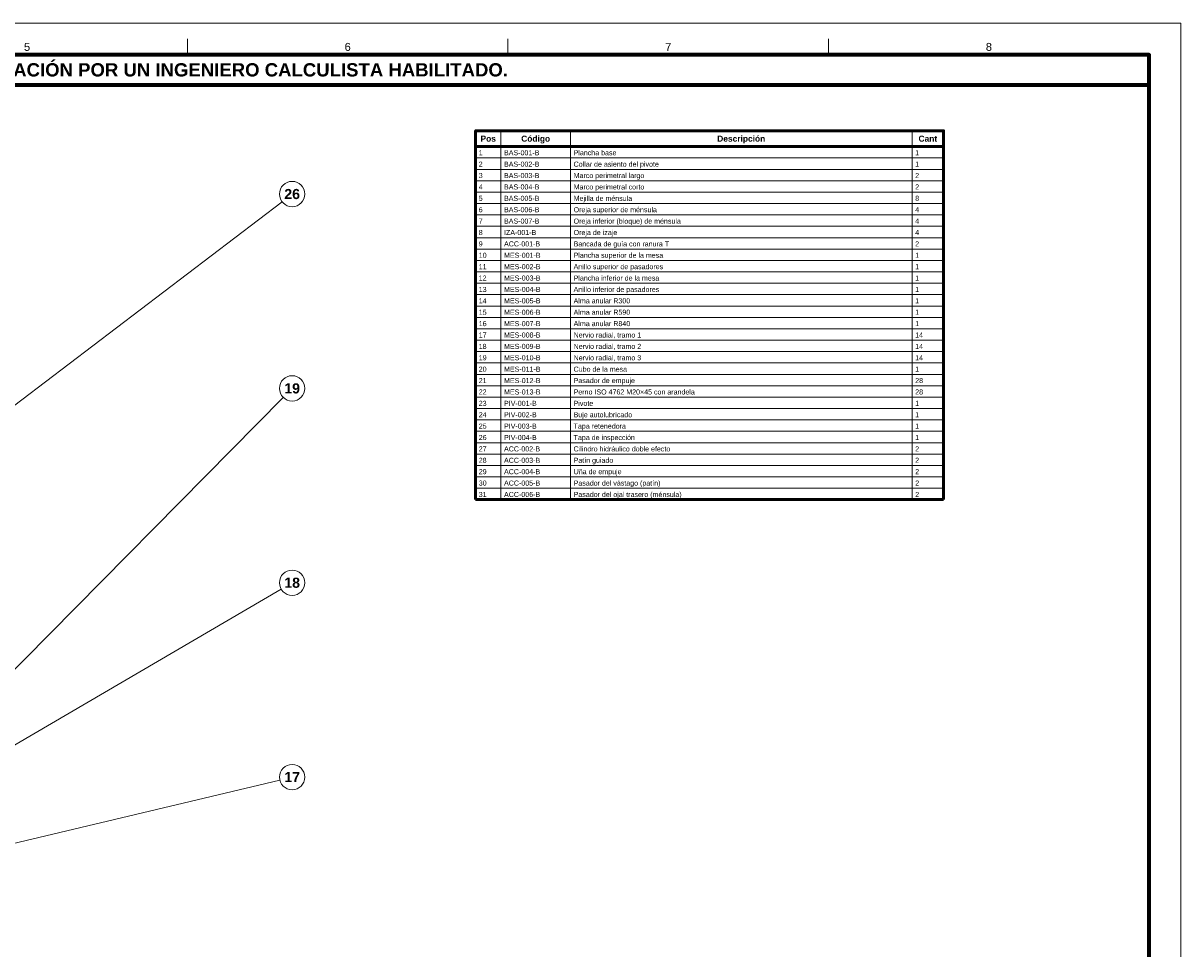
# Model space of a CAD drawing. Header units: millimetres. Extents: x 0 to 841, y 0 to 594.
# Tile 19 of 19: x 475 to 841, y 301 to 594. Entities that reach past the tile are written whole.
import ezdxf
from ezdxf.enums import TextEntityAlignment as Align

# ---------------------------------------------------------------- set-up
doc = ezdxf.new("R2010")
doc.units = ezdxf.units.MM
for name, color, linetype, lineweight in [('COTA', 7, 'CONTINUOUS', 18), ('FINA', 7, 'CONTINUOUS', 18), ('MARCO', 7, 'CONTINUOUS', 70), ('TXT', 7, 'CONTINUOUS', 25), ('VIS', 7, 'CONTINUOUS', 50)]:
    doc.layers.add(name, color=color, linetype=linetype, lineweight=lineweight)
doc.styles.add('STD', font='LiberationSans-Regular.ttf')
doc.styles.add('STDB', font='LiberationSans-Bold.ttf')

msp = doc.modelspace()

# ---------------------------------------------------------------- linework, layer by layer
at = {"layer": 'COTA'}
for p, q in [((327.15, 362.89), (556.82, 537.58)), ((390.73, 307.34), (557.19, 475.73)), ((369.61, 306.06), (556.55, 415.13)), ((345.11, 304.58), (556.11, 354.79))]:
    msp.add_line(p, q, dxfattribs=at)
at = {"layer": 'FINA'}
for p, q in [((526.88, 584), (526.88, 589)), ((628.25, 584), (628.25, 589)), ((729.62, 584), (729.62, 589)), ((626, 560), (626, 443.4)), ((648, 560), (648, 443.4)), ((756, 560), (756, 443.4)), ((618, 555), (766, 555)), ((618, 551.4), (766, 551.4)), ((618, 547.8), (766, 547.8)), ((618, 544.2), (766, 544.2)), ((618, 540.6), (766, 540.6)), ((618, 537), (766, 537)), ((618, 533.4), (766, 533.4)), ((618, 529.8), (766, 529.8)), ((618, 526.2), (766, 526.2)), ((618, 522.6), (766, 522.6)), ((618, 519), (766, 519)), ((618, 515.4), (766, 515.4)), ((618, 511.8), (766, 511.8)), ((618, 508.2), (766, 508.2)), ((618, 504.6), (766, 504.6)), ((618, 501), (766, 501)), ((618, 497.4), (766, 497.4)), ((618, 493.8), (766, 493.8)), ((618, 490.2), (766, 490.2)), ((618, 486.6), (766, 486.6)), ((618, 483), (766, 483)), ((618, 479.4), (766, 479.4)), ((618, 475.8), (766, 475.8)), ((618, 472.2), (766, 472.2)), ((618, 468.6), (766, 468.6)), ((618, 465), (766, 465)), ((618, 461.4), (766, 461.4)), ((618, 457.8), (766, 457.8)), ((618, 454.2), (766, 454.2)), ((618, 450.6), (766, 450.6)), ((618, 447), (766, 447))]:
    msp.add_line(p, q, dxfattribs=at)
msp.add_lwpolyline([(0, 0), (841, 0), (841, 594), (0, 594)], close=True, dxfattribs=at)
for centre in [(560, 540), (560, 478.57), (560, 417.14), (560, 355.71)]:
    msp.add_circle(centre, 4, dxfattribs=at)
at = {"layer": 'MARCO'}
for points in [[(20, 10), (831, 10), (831, 584), (20, 584)], [(20, 574.5), (831, 574.5), (831, 584), (20, 584)]]:
    msp.add_lwpolyline(points, close=True, dxfattribs=at)
at = {"layer": 'VIS'}
for p, q in [((618, 560), (618, 443.4)), ((766, 560), (766, 443.4)), ((618, 443.4), (766, 443.4))]:
    msp.add_line(p, q, dxfattribs=at)
msp.add_lwpolyline([(618, 555), (766, 555), (766, 560), (618, 560)], close=True, dxfattribs=at)

# ---------------------------------------------------------------- texts
at = {"layer": 'TXT'}
for s, height, style, p in [('5', 2.5, 'STD', (476.19, 586.5)), ('6', 2.5, 'STD', (577.56, 586.5)), ('7', 2.5, 'STD', (678.94, 586.5)), ('8', 2.5, 'STD', (780.31, 586.5)), ('ESTOS PLANOS NO SON VÁLIDOS PARA FABRICACIÓN HASTA SU REVISIÓN Y APROBACIÓN POR UN INGENIERO CALCULISTA HABILITADO.', 4.2, 'STDB', (425.5, 579.25)), ('Pos', 1.9, 'STDB', (622, 557.5)), ('Código', 1.9, 'STDB', (637, 557.5)), ('Descripción', 1.9, 'STDB', (702, 557.5)), ('Cant', 1.9, 'STDB', (761, 557.5)), ('26', 3.2, 'STDB', (560, 540)), ('19', 3.2, 'STDB', (560, 478.57)), ('18', 3.2, 'STDB', (560, 417.14)), ('17', 3.2, 'STDB', (560, 355.71))]:
    msp.add_text(s, height=height, dxfattribs=dict(at, style=style)).set_placement(p, align=Align.MIDDLE_CENTER)
at = {"layer": 'TXT', "style": 'STD'}
for s, p in [('1', (619, 553.04)), ('BAS-001-B', (627, 553.04)), ('Plancha base', (649, 553.04)), ('1', (757, 553.04)), ('2', (619, 549.44)), ('BAS-002-B', (627, 549.44)), ('Collar de asiento del pivote', (649, 549.44)), ('1', (757, 549.44)), ('3', (619, 545.84)), ('BAS-003-B', (627, 545.84)), ('Marco perimetral largo', (649, 545.84)), ('2', (757, 545.84)), ('4', (619, 542.24)), ('BAS-004-B', (627, 542.24)), ('Marco perimetral corto', (649, 542.24)), ('2', (757, 542.24)), ('5', (619, 538.64)), ('BAS-005-B', (627, 538.64)), ('Mejilla de ménsula', (649, 538.64)), ('8', (757, 538.64)), ('6', (619, 535.04)), ('BAS-006-B', (627, 535.04)), ('Oreja superior de ménsula', (649, 535.04)), ('4', (757, 535.04)), ('7', (619, 531.44)), ('BAS-007-B', (627, 531.44)), ('Oreja inferior (bloque) de ménsula', (649, 531.44)), ('4', (757, 531.44)), ('8', (619, 527.84)), ('IZA-001-B', (627, 527.84)), ('Oreja de izaje', (649, 527.84)), ('4', (757, 527.84)), ('9', (619, 524.24)), ('ACC-001-B', (627, 524.24)), ('Bancada de guía con ranura T', (649, 524.24)), ('2', (757, 524.24)), ('10', (619, 520.64)), ('MES-001-B', (627, 520.64)), ('Plancha superior de la mesa', (649, 520.64)), ('1', (757, 520.64)), ('11', (619, 517.04)), ('MES-002-B', (627, 517.04)), ('Anillo superior de pasadores', (649, 517.04)), ('1', (757, 517.04)), ('12', (619, 513.44)), ('MES-003-B', (627, 513.44)), ('Plancha inferior de la mesa', (649, 513.44)), ('1', (757, 513.44)), ('13', (619, 509.84)), ('MES-004-B', (627, 509.84)), ('Anillo inferior de pasadores', (649, 509.84)), ('1', (757, 509.84)), ('14', (619, 506.24)), ('MES-005-B', (627, 506.24)), ('Alma anular R300', (649, 506.24)), ('1', (757, 506.24)), ('15', (619, 502.64)), ('MES-006-B', (627, 502.64)), ('Alma anular R590', (649, 502.64)), ('1', (757, 502.64)), ('16', (619, 499.04)), ('MES-007-B', (627, 499.04)), ('Alma anular R840', (649, 499.04)), ('1', (757, 499.04)), ('17', (619, 495.44)), ('MES-008-B', (627, 495.44)), ('Nervio radial, tramo 1', (649, 495.44)), ('14', (757, 495.44)), ('18', (619, 491.84)), ('MES-009-B', (627, 491.84)), ('Nervio radial, tramo 2', (649, 491.84)), ('14', (757, 491.84)), ('19', (619, 488.24)), ('MES-010-B', (627, 488.24)), ('Nervio radial, tramo 3', (649, 488.24)), ('14', (757, 488.24)), ('20', (619, 484.64)), ('MES-011-B', (627, 484.64)), ('Cubo de la mesa', (649, 484.64)), ('1', (757, 484.64)), ('21', (619, 481.04)), ('MES-012-B', (627, 481.04)), ('Pasador de empuje', (649, 481.04)), ('28', (757, 481.04)), ('22', (619, 477.44)), ('MES-013-B', (627, 477.44)), ('Perno ISO 4762 M20×45 con arandela', (649, 477.44)), ('28', (757, 477.44)), ('23', (619, 473.84)), ('PIV-001-B', (627, 473.84)), ('Pivote', (649, 473.84)), ('1', (757, 473.84)), ('24', (619, 470.24)), ('PIV-002-B', (627, 470.24)), ('Buje autolubricado', (649, 470.24)), ('1', (757, 470.24)), ('25', (619, 466.64)), ('PIV-003-B', (627, 466.64)), ('Tapa retenedora', (649, 466.64)), ('1', (757, 466.64)), ('26', (619, 463.04)), ('PIV-004-B', (627, 463.04)), ('Tapa de inspección', (649, 463.04)), ('1', (757, 463.04)), ('27', (619, 459.44)), ('ACC-002-B', (627, 459.44)), ('Cilindro hidráulico doble efecto', (649, 459.44)), ('2', (757, 459.44)), ('28', (619, 455.84)), ('ACC-003-B', (627, 455.84)), ('Patín guiado', (649, 455.84)), ('2', (757, 455.84)), ('29', (619, 452.24)), ('ACC-004-B', (627, 452.24)), ('Uña de empuje', (649, 452.24)), ('2', (757, 452.24)), ('30', (619, 448.64)), ('ACC-005-B', (627, 448.64)), ('Pasador del vástago (patín)', (649, 448.64)), ('2', (757, 448.64)), ('31', (619, 445.04)), ('ACC-006-B', (627, 445.04)), ('Pasador del ojal trasero (ménsula)', (649, 445.04)), ('2', (757, 445.04))]:
    msp.add_text(s, height=1.6, dxfattribs=at).set_placement(p, align=Align.MIDDLE_LEFT)

doc.saveas('drawing.dxf')
